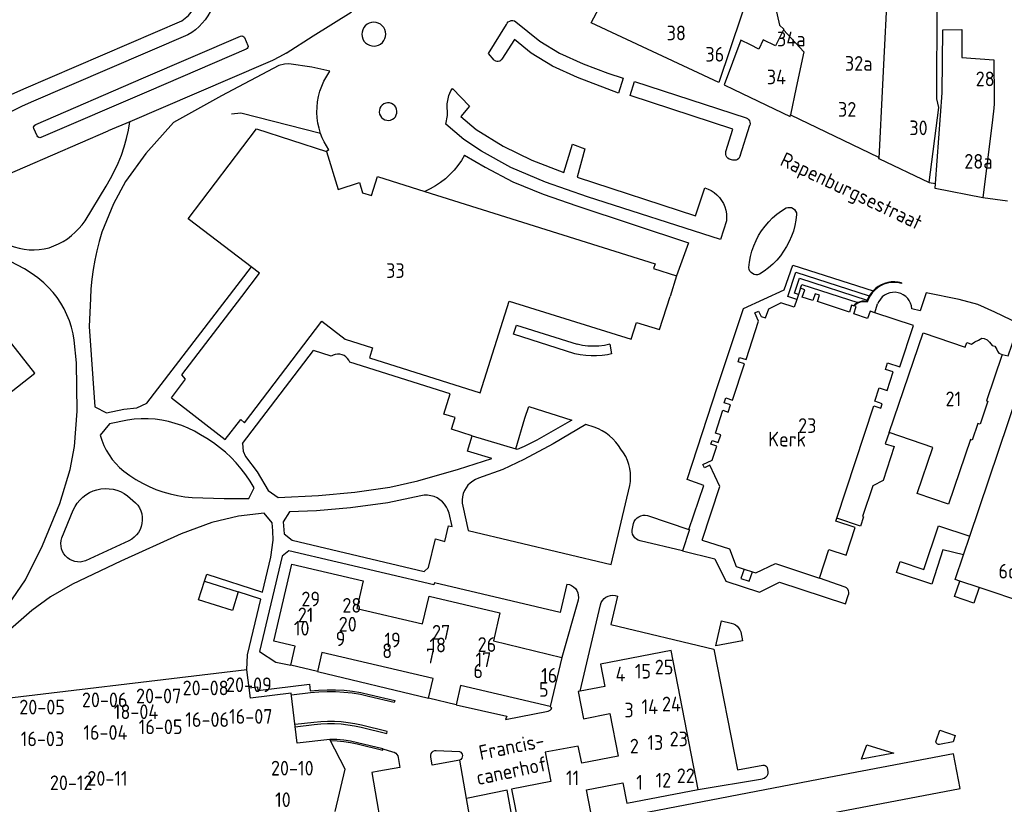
# Model space of a CAD drawing. Header units: metres. Extents: x 226218 to 240385, y 439369 to 449677.
# Tile 233 of 256: x 235776 to 235944, y 444914 to 445047. Entities that reach past the tile are written whole.
import ezdxf

# ---------------------------------------------------------------- set-up
doc = ezdxf.new("R2010")
doc.units = ezdxf.units.M
doc.header["$MEASUREMENT"] = 0
for name, color, linetype in [('DAKRAND', 4, 'Continuous'), ('DAKRAND-BYG', 4, 'Continuous'), ('FUNKTIEAAND', 253, 'Continuous'), ('HEG', 253, 'Continuous'), ('HOOFDGEBOUW', 4, 'Continuous'), ('HUISNUMMER', 253, 'Continuous'), ('KANTVERH', 253, 'Continuous'), ('MUUR', 253, 'Continuous'), ('STRAATNAAM', 253, 'Continuous'), ('TUSSENMUUR', 253, 'Continuous')]:
    doc.layers.add(name, color=color, linetype=linetype)
doc.styles.get("Standard").update_dxf_attribs({"font": 'iso.shx'})

msp = doc.modelspace()

# ---------------------------------------------------------------- linework, layer by layer
at = {"layer": 'DAKRAND'}
msp.add_line((235932.38, 445033.66), (235932.47, 445049.98), dxfattribs=at)
for points in [[(235904.54, 445053.16), (235905.15, 445052.93), (235904.95, 445049.18), (235905.6, 445046.18), (235906.34, 445045.5), (235906.3, 445045.41)], [(235906.3, 445045.41), (235904.95, 445042.65), (235902.83, 445043.69), (235902.08, 445042.1), (235900.66, 445042.83)], [(235933.3, 445034.65), (235933.42, 445045.42), (235936.67, 445045.43), (235936.63, 445040.66)], [(235922.59, 444984.41), (235923.91, 444983.98), (235924.95, 444987.15), (235923.63, 444987.58)]]:
    msp.add_lwpolyline(points, dxfattribs=at)
at = {"layer": 'DAKRAND-BYG'}
msp.add_line((235807.73, 444951.51), (235813.43, 444949.68), dxfattribs=at)
msp.add_lwpolyline([(235813.43, 444949.68), (235812.48, 444946.52), (235806.68, 444948.36), (235807.73, 444951.51)], dxfattribs=at)
at = {"layer": 'HEG'}
msp.add_lwpolyline([(235827.49, 445027.75), (235813.91, 445031.22), (235812.3, 445031.04)], dxfattribs=at)
at = {"layer": 'HOOFDGEBOUW'}
for p, q in [((235932.16, 445019.25), (235933.3, 445034.65)), ((235816.58, 445028.56), (235828.48, 445024.68)), ((235922.53, 445023.46), (235931.06, 445019.38)), ((235888.1, 445003.5), (235886.98, 445000)), ((235908.83, 445000.34), (235908.55, 444999.48)), ((235909.18, 445001.39), (235908.83, 445000.34)), ((235918.33, 444998.38), (235918.23, 444998.41)), ((235936.92, 444955.98), (235938, 444959.18)), ((235899.59, 444953.56), (235901.01, 444953.09)), ((235939.58, 444950.43), (235936.29, 444951.54)), ((235948.45, 444947.43), (235939.58, 444950.43))]:
    msp.add_line(p, q, dxfattribs=at)
for points in [[(235904.9, 445065.14), (235895.27, 445036.44), (235873.57, 445046.58), (235879.16, 445057.2), (235880.52, 445056.48), (235883.83, 445062.77), (235885.42, 445061.93), (235887.84, 445066.53), (235888.81, 445066.02), (235891.22, 445071.35), (235904.9, 445065.14)], [(235900.66, 445042.83), (235899.02, 445043.61), (235896.17, 445036.01), (235897.81, 445035.23), (235907.43, 445030.65), (235907.48, 445030.9), (235907.48, 445030.9)], [(235936.63, 445040.66), (235942.08, 445040.26), (235942.17, 445033.75), (235942.17, 445033.21), (235942.14, 445032.77), (235942.09, 445032.06), (235941.89, 445030.06), (235940.24, 445016.77)], [(235931.06, 445019.38), (235932.73, 445032.16), (235932.38, 445033.66)], [(235907.48, 445030.9), (235922.49, 445023.74), (235922.48, 445023.48), (235922.53, 445023.46)], [(235814.05, 445000), (235817.07, 445003.96), (235804.95, 445013.23), (235816.58, 445028.56)], [(235828.48, 445024.68), (235830.5, 445018.23), (235834.12, 445019.4), (235834.6, 445017.62), (235836.17, 445017.17), (235837.18, 445020.4), (235845.22, 445017.87)], [(235940.24, 445016.77), (235932.1, 445018.39), (235932.16, 445019.25)], [(235845.22, 445017.87), (235884.42, 445005.55), (235884.16, 445004.73), (235888.1, 445003.5)], [(235802.08, 444982.76), (235811.25, 444975.64), (235813.89, 444979.03), (235814.52, 444978.48), (235827.72, 444995.78), (235831.66, 444992.71), (235836.32, 444991.27), (235835.8, 444989.57), (235854.62, 444983.6), (235859.58, 444999.19), (235880.35, 444992.72), (235881.27, 444995.58), (235885.2, 444994.39), (235886.98, 445000)], [(235802.08, 444982.76), (235804.51, 444985.94), (235803.88, 444986.65), (235814.05, 445000)], [(235918.23, 444998.41), (235917.89, 444998.53), (235917.5, 444997.34), (235912.09, 444999.12), (235912.44, 445000.2), (235911.69, 445000.45), (235911.31, 444999.3), (235909.49, 444999.9), (235909.9, 445001.15), (235909.18, 445001.39)], [(235892.45, 444958.52), (235895.46, 444967.65), (235893.73, 444971.27), (235892.83, 444970.84), (235892.58, 444971.37), (235894.15, 444972.11), (235894.93, 444974.5), (235893.94, 444974.83), (235894.15, 444975.47), (235895.17, 444975.14), (235895.6, 444976.44), (235894.7, 444976.74), (235895.98, 444980.61), (235896.88, 444980.32), (235897.28, 444981.54), (235896.18, 444981.91), (235896.45, 444982.73), (235897.63, 444982.34), (235899.66, 444988.51), (235898.56, 444988.87), (235898.81, 444989.63), (235899.91, 444989.27), (235902.05, 444995.79), (235901.39, 444997.19), (235902.05, 444997.5), (235902.49, 444996.58), (235903.25, 444996.33), (235903.77, 444997.91), (235905.83, 444998.9)], [(235908.55, 444999.48), (235908.11, 444998.15), (235905.83, 444998.9)], [(235921.83, 444997.23), (235921.02, 444997.5), (235920.61, 444996.24), (235918.25, 444997.02), (235918.66, 444998.27), (235918.33, 444998.38)], [(235923.63, 444987.58), (235924, 444988.71), (235926.09, 444988.02), (235928.41, 444995.07), (235921.83, 444997.23)], [(235924.26, 444976.84), (235930.04, 444993.8), (235937.22, 444991.36), (235937.49, 444992.17), (235938.28, 444991.9), (235938.89, 444992.26), (235939.47, 444992.58), (235940.06, 444992.9), (235940.47, 444992.83), (235940.95, 444992.6), (235941.36, 444992.2), (235941.83, 444991.67), (235942.27, 444991.52), (235942.58, 444990.97), (235942.73, 444990.68), (235942.94, 444990.32), (235943.52, 444990.11)], [(235759.88, 444935.41), (235763.01, 444937.87), (235741.02, 444965.86), (235746.97, 444970.54), (235751.17, 444965.19), (235778.84, 444986.94), (235774.31, 444992.71)], [(235938, 444959.18), (235949.48, 444993.2), (235962.45, 444988.83), (235962.64, 444989.4), (235966.06, 444988.25), (235964.91, 444984.85), (235964.31, 444985.05), (235961.87, 444977.76), (235959.95, 444978.4), (235959.15, 444976), (235962.2, 444974.97), (235956.85, 444959.17), (235953.8, 444960.2), (235951.93, 444954.67), (235953.84, 444954.03), (235952.24, 444949.28), (235952.81, 444949.09), (235951.68, 444945.72), (235948.26, 444946.86), (235948.45, 444947.43)], [(235943.52, 444990.11), (235940.84, 444982.23), (235941.1, 444982.14), (235939.76, 444978.23), (235939.39, 444978.35), (235938.42, 444975.52), (235938.11, 444975.62), (235934.36, 444964.61), (235929.04, 444966.43), (235931.72, 444974.3), (235924.26, 444976.84)], [(235915.35, 444962.26), (235921.64, 444981.4), (235922.86, 444980.99), (235923.11, 444981.73), (235921.85, 444982.15), (235922.59, 444984.41)], [(235912.42, 444952.05), (235914.02, 444956.92), (235916.96, 444955.96), (235918.5, 444960.65), (235915.18, 444961.74), (235915.35, 444962.26)], [(235892.45, 444958.52), (235897.09, 444957.05), (235898.22, 444954.01), (235899.59, 444953.56)], [(235936.29, 444951.54), (235935.51, 444951.8), (235936.92, 444955.98)], [(235822.42, 444937.22), (235823.18, 444940.45), (235819.51, 444941.31), (235822.6, 444954.44), (235834.73, 444951.58), (235833.63, 444946.89), (235844.83, 444944.26), (235845.94, 444948.94), (235858, 444946.1), (235856.89, 444941.37), (235868.56, 444938.5)], [(235901.01, 444953.09), (235901.56, 444952.91), (235904.93, 444954.52), (235912.42, 444952.05)], [(235891.77, 444916.07), (235887.15, 444939.73), (235875.14, 444937.38), (235875.87, 444933.61), (235871.67, 444932.79)], [(235868.56, 444938.5), (235866.56, 444930.17), (235851.32, 444933.75), (235850.55, 444930.49), (235845.87, 444931.6), (235846.65, 444934.92), (235827.72, 444939.38), (235826.96, 444936.15), (235822.42, 444937.22)], [(235814.95, 444936.45), (235767.35, 444930.74), (235765.18, 444933.43), (235763.11, 444931.76)], [(235829.95, 444912.31), (235831.64, 444919.52), (235829.08, 444924.58), (235823.5, 444923.91), (235822.49, 444932.45), (235815.53, 444931.62), (235814.95, 444936.45)], [(235871.67, 444932.79), (235871.32, 444932.72), (235872.22, 444928.07), (235876.74, 444928.96), (235878.15, 444921.73), (235871.96, 444920.53), (235871.34, 444923.44), (235865.74, 444922.41), (235866.7, 444917.43), (235860, 444916.13), (235861.24, 444909.81)], [(235861.24, 444909.81), (235873.48, 444912.2), (235872.74, 444915.99), (235878.96, 444917.21), (235879.64, 444913.7), (235891.77, 444916.07)]]:
    msp.add_lwpolyline(points, dxfattribs=at)
at = {"layer": 'KANTVERH'}
for p, q in [((235776.98, 445035.36), (235803.85, 445046.92)), ((235804.89, 445044.55), (235778.19, 445033.07)), ((235814.52, 445044.06), (235815.09, 445042.75)), ((235818.12, 445039.64), (235795.03, 445029.75)), ((235779.22, 445027.32), (235778.64, 445028.59)), ((235795.03, 445029.75), (235791.34, 445028.17)), ((235898.91, 445023.95), (235900.57, 445029.14)), ((235768.32, 445018.23), (235791.34, 445028.17)), ((235828.9, 445024.97), (235828.48, 445024.68)), ((235897.68, 445023.22), (235897.05, 445023.4)), ((235787.39, 445012.9), (235790.96, 445018.8)), ((235931.06, 445019.38), (235932.16, 445019.25)), ((235944.45, 445016.24), (235940.24, 445016.77)), ((235797.92, 444981.8), (235815.69, 445005.02)), ((235926.38, 445002.33), (235926.36, 445002.23)), ((235920.56, 444999.39), (235920.47, 444999.13)), ((235921.83, 444997.23), (235922.32, 444998.72)), ((235814.17, 444974.97), (235826.27, 444990.77)), ((235829.29, 444989.81), (235826.27, 444990.77)), ((235853.27, 444976.27), (235860.7, 444974.03)), ((235794.61, 444966.07), (235795.98, 444964.86)), ((235783.45, 444958.88), (235785.37, 444963.58)), ((235883.13, 444962.68), (235890.18, 444960.34)), ((235880.5, 444960.23), (235880.73, 444961.35)), ((235794.85, 444958.41), (235787.48, 444954.99)), ((235889.1, 444956.66), (235881.91, 444958.41)), ((235916.81, 444950.52), (235912.42, 444952.05)), ((235871.32, 444948.31), (235868.56, 444938.5)), ((235871.67, 444932.79), (235875.14, 444947.5)), ((235826.96, 444936.15), (235845.87, 444931.6)), ((235838.1, 444922.96), (235839.75, 444922.46)), ((235847.18, 444922.71), (235851.15, 444922.52)), ((235903.49, 444919.72), (235903.6, 444919.09)), ((235891.77, 444916.07), (235902.73, 444917.86)), ((235853.34, 444908.85), (235852.34, 444914.52))]:
    msp.add_line(p, q, dxfattribs=at)
for points in [[(235821.63, 445041.41), (235826.23, 445044.35), (235832.67, 445048.39), (235848.53, 445062.61)], [(235803.85, 445046.92), (235804.44, 445047.36), (235804.98, 445047.86), (235805.47, 445048.42), (235805.89, 445049.02), (235806.25, 445049.66), (235806.54, 445050.34), (235806.76, 445051.05), (235806.9, 445051.78), (235806.96, 445052.51), (235806.95, 445053.25), (235806.85, 445053.99), (235806.68, 445054.71), (235806.43, 445055.4), (235806.12, 445056.07), (235805.73, 445056.7), (235805.28, 445057.28)], [(235809.02, 445049.15), (235808.69, 445048.44), (235808.29, 445047.75), (235807.84, 445047.11), (235807.34, 445046.5), (235806.79, 445045.94), (235806.2, 445045.42), (235805.56, 445044.96), (235804.89, 445044.55)], [(235859.12, 445046.29), (235859.25, 445046.54), (235859.44, 445046.74), (235859.67, 445046.88), (235859.94, 445046.96), (235860.22, 445046.97), (235860.48, 445046.9), (235860.73, 445046.77)], [(235836.54, 445046.68), (235836.14, 445046.64), (235835.75, 445046.52), (235835.4, 445046.33), (235835.09, 445046.08), (235834.84, 445045.77), (235834.65, 445045.41), (235834.54, 445045.02), (235834.51, 445044.63), (235834.55, 445044.23), (235834.67, 445043.84), (235834.87, 445043.49), (235835.13, 445043.19), (235835.44, 445042.94), (235835.8, 445042.76), (235836.19, 445042.65)], [(235836.19, 445042.65), (235836.58, 445042.62), (235836.97, 445042.67), (235837.35, 445042.79), (235837.7, 445042.98), (235838, 445043.24), (235838.24, 445043.55), (235838.42, 445043.9), (235838.53, 445044.28), (235838.57, 445044.67), (235838.52, 445045.07), (235838.4, 445045.44), (235838.22, 445045.79), (235837.96, 445046.09), (235837.66, 445046.34), (235837.31, 445046.53), (235836.93, 445046.64), (235836.54, 445046.68)], [(235857.03, 445040.23), (235856.05, 445041.37), (235859.12, 445046.29)], [(235860.73, 445046.77), (235864.79, 445043.48), (235868.13, 445041.42), (235872.2, 445039.62), (235876.37, 445038.01), (235879.02, 445037.16), (235878.2, 445034.63), (235871.24, 445037.3), (235866.97, 445039.2), (235863.34, 445041.43), (235860.5, 445043.74), (235858.35, 445040.42)], [(235778.99, 445029.3), (235797.31, 445037.21), (235813.87, 445044.32)], [(235813.87, 445044.32), (235814.06, 445044.35), (235814.24, 445044.32), (235814.4, 445044.22), (235814.52, 445044.06)], [(235814.8, 445042.09), (235798.24, 445034.96), (235779.86, 445027.05)], [(235815.09, 445042.75), (235815.13, 445042.56), (235815.08, 445042.36), (235814.97, 445042.2), (235814.8, 445042.09)], [(235821.63, 445041.41), (235820.48, 445040.78), (235819.31, 445040.19), (235818.12, 445039.64)], [(235857.03, 445040.23), (235857.24, 445040.1), (235857.48, 445040.03), (235857.73, 445040.03), (235857.97, 445040.1), (235858.18, 445040.23), (235858.35, 445040.42)], [(235828.03, 445036.64), (235829.08, 445038.37), (235826, 445039.04), (235822.08, 445039.58), (235821.33, 445039.56), (235820.39, 445039.3), (235810.59, 445034.18), (235802.45, 445029.63), (235797.75, 445024.36), (235794.29, 445019.57), (235792.24, 445015.79), (235790.26, 445010.96)], [(235760.64, 445025.6), (235762.55, 445027.03), (235764.5, 445028.4), (235766.49, 445029.72), (235768.52, 445030.97), (235770.58, 445032.16), (235772.69, 445033.29), (235774.82, 445034.36), (235776.98, 445035.36)], [(235827.49, 445027.75), (235827.23, 445028.63), (235827.03, 445029.52), (235826.91, 445030.42), (235826.86, 445031.34), (235826.88, 445032.25), (235826.97, 445033.16), (235827.13, 445034.06), (235827.36, 445034.94), (235827.67, 445035.81), (235828.03, 445036.64)], [(235896.57, 445012.86), (235895.56, 445009.72), (235872.94, 445016.94), (235865.79, 445019.43), (235859.88, 445021.93), (235854.86, 445024.74), (235851.85, 445026.71), (235848.8, 445029.34), (235849.06, 445030.79), (235849.04, 445032.8), (235849.3, 445034.21), (235849.64, 445034.99), (235849.95, 445035.39), (235852.84, 445032.4), (235851.35, 445030.63), (235853.96, 445028.45), (235858.57, 445025.61), (235863.46, 445023.22), (235868.91, 445021.1), (235870.39, 445025.9), (235872.48, 445025.13), (235871.16, 445020.29), (235891.33, 445013.73), (235892.87, 445018.51)], [(235896.49, 445024.65), (235897.69, 445028.46), (235880.16, 445034.2), (235880.94, 445036.57), (235899.94, 445030.41)], [(235778.19, 445033.07), (235776.57, 445032.34), (235774.96, 445031.57), (235773.37, 445030.75), (235771.81, 445029.89)], [(235839.23, 445032.96), (235838.89, 445032.97), (235838.56, 445032.92), (235838.25, 445032.79), (235837.98, 445032.59), (235837.75, 445032.34), (235837.59, 445032.05), (235837.49, 445031.72), (235837.48, 445031.39), (235837.53, 445031.06), (235837.66, 445030.75), (235837.86, 445030.47), (235838.11, 445030.25), (235838.4, 445030.08)], [(235838.4, 445030.08), (235838.73, 445029.99), (235839.06, 445029.97), (235839.39, 445030.03), (235839.71, 445030.16), (235839.98, 445030.35), (235840.21, 445030.6), (235840.37, 445030.9), (235840.46, 445031.22), (235840.48, 445031.56), (235840.42, 445031.89), (235840.3, 445032.2), (235840.1, 445032.48), (235839.85, 445032.7), (235839.55, 445032.86), (235839.23, 445032.96)], [(235899.94, 445030.41), (235900.16, 445030.28), (235900.35, 445030.11), (235900.49, 445029.89), (235900.58, 445029.65), (235900.61, 445029.4), (235900.57, 445029.14)], [(235778.64, 445028.59), (235778.63, 445028.81), (235778.69, 445029.01), (235778.82, 445029.18), (235778.99, 445029.3)], [(235790.96, 445018.8), (235791.71, 445020.07), (235792.39, 445021.37), (235793.01, 445022.7), (235793.56, 445024.07), (235794.04, 445025.46), (235794.44, 445026.87), (235794.77, 445028.3), (235795.03, 445029.75)], [(235779.86, 445027.05), (235779.68, 445027.02), (235779.49, 445027.06), (235779.33, 445027.16), (235779.22, 445027.32)], [(235828.9, 445024.97), (235828.48, 445025.63), (235828.1, 445026.31), (235827.77, 445027.02), (235827.49, 445027.75)], [(235851.98, 445024.07), (235851.46, 445023.17), (235850.87, 445022.32), (235850.21, 445021.51), (235849.5, 445020.75), (235848.74, 445020.05), (235847.92, 445019.41), (235847.06, 445018.83), (235846.16, 445018.32), (235845.22, 445017.87)], [(235851.98, 445024.07), (235855.49, 445022.03), (235860.21, 445019.53), (235860.21, 445019.52), (235865.36, 445017.43), (235871.08, 445015.43), (235890.12, 445009.14), (235888.1, 445003.5)], [(235897.05, 445023.4), (235896.84, 445023.53), (235896.67, 445023.71), (235896.54, 445023.92), (235896.46, 445024.16), (235896.45, 445024.41), (235896.49, 445024.65)], [(235898.91, 445023.95), (235898.82, 445023.7), (235898.66, 445023.49), (235898.45, 445023.33), (235898.21, 445023.22), (235897.95, 445023.18), (235897.68, 445023.22)], [(235892.87, 445018.51), (235893.44, 445018.29), (235893.99, 445018.02), (235894.49, 445017.68), (235894.96, 445017.29), (235895.38, 445016.84), (235895.74, 445016.35), (235896.05, 445015.82), (235896.29, 445015.26), (235896.46, 445014.68), (235896.57, 445014.08), (235896.6, 445013.47), (235896.57, 445012.86)], [(235900.4, 445004.9), (235900.5, 445005.86), (235900.68, 445006.8), (235900.92, 445007.73), (235901.23, 445008.64), (235901.62, 445009.52), (235902.06, 445010.37), (235902.57, 445011.18), (235903.14, 445011.95), (235903.77, 445012.68), (235904.44, 445013.36), (235905.17, 445013.99), (235905.94, 445014.55), (235906.76, 445015.06)], [(235906.76, 445015.06), (235907.05, 445015.16), (235907.36, 445015.17), (235907.66, 445015.12), (235907.94, 445014.98), (235908.18, 445014.79), (235908.36, 445014.54), (235908.48, 445014.26), (235908.52, 445013.96)], [(235908.52, 445013.96), (235908.4, 445013.01), (235908.22, 445012.07), (235907.97, 445011.14), (235907.65, 445010.24), (235907.26, 445009.36), (235906.82, 445008.51), (235906.31, 445007.7), (235905.75, 445006.92), (235905.13, 445006.19), (235904.46, 445005.51), (235903.74, 445004.88), (235902.98, 445004.29), (235902.18, 445003.77)], [(235781.28, 445008.29), (235782.09, 445008.59), (235782.88, 445008.95), (235783.64, 445009.36), (235784.37, 445009.83), (235785.06, 445010.35), (235785.71, 445010.92), (235786.32, 445011.54), (235786.88, 445012.2), (235787.39, 445012.9)], [(235771.62, 445010.61), (235772.28, 445010.05), (235772.98, 445009.55), (235773.73, 445009.11), (235774.51, 445008.73), (235775.32, 445008.43), (235776.15, 445008.19), (235777, 445008.02), (235777.86, 445007.93), (235778.72, 445007.91), (235779.58, 445007.97), (235780.44, 445008.09), (235781.28, 445008.29)], [(235790.26, 445010.96), (235789.8, 445009.38), (235789.4, 445007.79), (235789.05, 445006.18), (235788.77, 445004.57), (235788.55, 445002.94), (235788.39, 445001.31), (235788.3, 444999.67)], [(235780.38, 445002.33), (235779.32, 445003.17), (235778.22, 445003.96), (235777.08, 445004.69), (235775.9, 445005.35), (235774.68, 445005.95), (235773.44, 445006.48), (235772.17, 445006.94), (235770.87, 445007.33)], [(235890.18, 444960.34), (235892.7, 444967.82), (235889.91, 444968.81), (235895.07, 444984.67), (235899.5, 444997.92), (235906.43, 445001.15), (235907.85, 445005.33), (235921.53, 445000.94)], [(235902.18, 445003.77), (235901.88, 445003.69), (235901.58, 445003.69), (235901.28, 445003.76), (235901, 445003.89), (235900.77, 445004.08), (235900.58, 445004.32), (235900.46, 445004.6), (235900.4, 445004.9)], [(235908.55, 444999.48), (235907.02, 444999.99), (235908.38, 445004.12), (235920.9, 445000.09)], [(235785.55, 444992.55), (235785.35, 444993.66), (235785.07, 444994.75), (235784.72, 444995.82), (235784.3, 444996.87), (235783.8, 444997.88), (235783.24, 444998.86), (235782.62, 444999.8), (235781.93, 445000.69), (235781.18, 445001.54), (235780.38, 445002.33)], [(235908.83, 445000.34), (235908.16, 445000.57), (235909, 445003.11), (235920.56, 444999.39)], [(235909.18, 445001.39), (235909.39, 445002.03), (235918.96, 444998.96)], [(235926.36, 445002.23), (235925.76, 445002.35), (235925.15, 445002.4), (235924.54, 445002.36), (235923.93, 445002.25), (235923.35, 445002.06), (235922.8, 445001.8), (235922.28, 445001.47), (235921.81, 445001.08), (235921.39, 445000.63), (235921.04, 445000.13), (235920.75, 444999.59), (235920.54, 444999.02)], [(235926.38, 445002.33), (235925.81, 445002.45), (235925.22, 445002.5), (235924.63, 445002.47), (235924.05, 445002.38), (235923.48, 445002.22), (235922.94, 445001.99), (235922.43, 445001.7), (235921.96, 445001.34), (235921.53, 445000.94)], [(235920.9, 445000.09), (235920.72, 444999.75), (235920.56, 444999.39)], [(235921.53, 445000.94), (235921.19, 445000.53), (235920.9, 445000.09)], [(235928.16, 444997.91), (235928.08, 444998.39), (235927.93, 444998.85), (235927.71, 444999.28), (235927.43, 444999.66), (235927.09, 445000), (235926.69, 445000.28), (235926.26, 445000.49), (235925.8, 445000.63), (235925.32, 445000.7), (235924.84, 445000.69), (235924.37, 445000.6), (235923.92, 445000.44), (235923.49, 445000.21), (235923.11, 444999.91), (235922.79, 444999.56), (235922.52, 444999.16), (235922.32, 444998.72)], [(235943.52, 444990.11), (235944.53, 444989.87), (235946.43, 444995.34), (235942.27, 444997.34), (235939.39, 444998.63), (235936.17, 444999.46), (235930.58, 445000.61), (235929.53, 444997.53), (235928.16, 444997.91)], [(235788.3, 444999.67), (235788.1, 444994.88), (235789.03, 444981.18), (235791.05, 444980.18), (235793.98, 444980.81), (235796.21, 444981.01), (235797.92, 444981.8)], [(235918.96, 444998.96), (235918.7, 444998.81), (235918.45, 444998.63), (235918.23, 444998.41)], [(235920.54, 444999.02), (235920.14, 444999.08), (235919.74, 444999.07), (235919.35, 444999), (235918.97, 444998.85), (235918.63, 444998.65), (235918.33, 444998.38)], [(235920.47, 444999.13), (235920.09, 444999.18), (235919.7, 444999.17), (235919.33, 444999.09), (235918.96, 444998.96)], [(235870.79, 444990.25), (235860.33, 444993.55), (235860.83, 444995.09), (235871.14, 444991.87)], [(235759.88, 444935.41), (235760.75, 444934.42), (235765.4, 444938.54), (235770.64, 444943.28), (235774.28, 444947.42), (235777.23, 444951.77), (235780.16, 444957.62), (235783.09, 444964.77), (235784.83, 444970.53), (235785.6, 444974.47), (235786.02, 444980.47), (235785.92, 444988.68), (235785.55, 444992.55)], [(235876.72, 444991.85), (235875.8, 444991.66), (235874.87, 444991.54), (235873.93, 444991.51), (235872.99, 444991.55), (235872.06, 444991.67), (235871.14, 444991.87)], [(235876.72, 444991.85), (235877.02, 444990.22), (235876.32, 444990.07)], [(235832.46, 444988.79), (235832.3, 444989.14), (235832.07, 444989.45), (235831.8, 444989.72), (235831.48, 444989.93), (235831.13, 444990.08), (235830.75, 444990.16), (235830.37, 444990.18), (235829.99, 444990.12), (235829.63, 444990), (235829.29, 444989.81)], [(235876.32, 444990.07), (235875.4, 444989.93), (235874.48, 444989.86), (235873.55, 444989.86), (235872.62, 444989.92), (235871.7, 444990.06), (235870.79, 444990.25)], [(235853.27, 444976.27), (235849.77, 444977.41), (235850.38, 444979.39), (235848.44, 444979.97), (235849.52, 444983.43), (235832.46, 444988.79)], [(235860.7, 444974.03), (235862.28, 444979.3), (235862.92, 444981.25), (235870.27, 444978.95), (235864.27, 444975.55), (235862.12, 444974.46), (235860.97, 444973.95), (235860.7, 444974.03)], [(235794.61, 444978.96), (235791.54, 444978.32), (235789.93, 444976.38)], [(235807.01, 444976.46), (235805.99, 444977.04), (235804.93, 444977.56), (235803.85, 444978.01), (235802.74, 444978.39), (235801.61, 444978.7), (235800.45, 444978.93), (235799.29, 444979.09), (235798.12, 444979.17), (235796.95, 444979.18), (235795.77, 444979.11), (235794.61, 444978.96)], [(235874.08, 444977.72), (235872.65, 444978.21), (235867.08, 444974.91), (235862.08, 444972.23), (235858.49, 444970.55), (235854.38, 444969.03)], [(235816.18, 444967.41), (235815.51, 444968.53), (235814.78, 444969.61), (235813.98, 444970.65), (235813.13, 444971.64), (235812.23, 444972.58), (235811.28, 444973.47), (235810.27, 444974.3), (235809.23, 444975.08), (235808.14, 444975.8), (235807.01, 444976.46)], [(235878.62, 444973.97), (235878.21, 444974.6), (235877.75, 444975.19), (235877.23, 444975.74), (235876.68, 444976.24), (235876.08, 444976.7), (235875.44, 444977.1), (235874.78, 444977.44), (235874.08, 444977.72)], [(235924.26, 444976.84), (235923.61, 444974.93), (235925.15, 444974.43), (235923.26, 444968.66), (235921.51, 444967.75), (235919.74, 444962.53), (235919.91, 444962.48), (235919.37, 444960.9), (235915.35, 444962.26)], [(235789.93, 444976.38), (235790.22, 444975.5), (235790.57, 444974.64), (235790.99, 444973.81), (235791.48, 444973.01), (235792.02, 444972.26), (235792.61, 444971.54), (235793.27, 444970.88), (235793.96, 444970.27)], [(235814.17, 444974.97), (235814.28, 444973.64), (235814.69, 444972.73), (235816.71, 444970.11), (235818.58, 444966.93), (235820.24, 444965.78), (235827.15, 444966.1), (235833.32, 444966.65), (235839.28, 444967.52), (235844.05, 444968.58), (235850.98, 444970.6), (235856.66, 444972.41), (235852.51, 444973.67), (235853.27, 444976.27)], [(235880.1, 444967.78), (235880.22, 444968.5), (235880.26, 444969.23), (235880.23, 444969.96), (235880.13, 444970.68), (235879.96, 444971.4), (235879.72, 444972.09), (235879.42, 444972.75), (235879.05, 444973.38), (235878.62, 444973.97)], [(235793.96, 444970.27), (235794.98, 444969.51), (235796.05, 444968.82), (235797.15, 444968.2), (235798.29, 444967.64), (235799.45, 444967.14), (235800.65, 444966.72), (235801.87, 444966.37), (235803.1, 444966.09), (235804.35, 444965.88), (235805.61, 444965.75)], [(235854.38, 444969.03), (235853.87, 444968.83), (235853.39, 444968.56), (235852.96, 444968.23), (235852.57, 444967.84), (235852.24, 444967.41), (235851.97, 444966.93), (235851.77, 444966.43), (235851.65, 444965.9), (235851.59, 444965.35), (235851.61, 444964.81), (235851.7, 444964.27)], [(235785.37, 444963.58), (235785.67, 444964.21), (235786.05, 444964.79), (235786.48, 444965.33), (235786.98, 444965.81), (235787.52, 444966.23), (235788.12, 444966.59), (235788.75, 444966.88), (235789.41, 444967.09), (235790.09, 444967.23), (235790.78, 444967.28), (235791.47, 444967.26)], [(235791.47, 444967.26), (235792.14, 444967.17), (235792.8, 444967.01), (235793.44, 444966.76), (235794.04, 444966.45), (235794.61, 444966.07)], [(235805.61, 444965.75), (235811.06, 444965.57), (235815.27, 444965.62), (235816.18, 444967.41)], [(235851.7, 444964.27), (235852.6, 444960.17), (235876.96, 444954.38), (235880.1, 444967.78)], [(235795.98, 444964.86), (235796.34, 444964.44), (235796.63, 444963.98), (235796.86, 444963.49), (235797.02, 444962.97), (235797.11, 444962.43), (235797.13, 444961.89), (235797.07, 444961.34), (235796.94, 444960.81), (235796.74, 444960.3), (235796.47, 444959.83), (235796.14, 444959.39), (235795.76, 444959.01), (235795.33, 444958.68), (235794.85, 444958.41)], [(235844.57, 444966.06), (235838.94, 444964.88), (235832.55, 444963.98), (235826.81, 444963.5), (235822.2, 444963.3), (235821.11, 444961.64), (235821.28, 444959.59), (235822.65, 444958.49), (235845.09, 444953.15), (235845.88, 444953.85), (235847.06, 444958.72), (235848.63, 444958.3), (235849.27, 444960.96), (235849.86, 444960.8), (235849.35, 444963.1)], [(235849.35, 444963.1), (235849.17, 444963.64), (235848.92, 444964.14), (235848.6, 444964.61), (235848.22, 444965.03), (235847.79, 444965.39), (235847.31, 444965.68), (235846.79, 444965.91), (235846.25, 444966.06), (235845.69, 444966.14), (235845.13, 444966.14), (235844.57, 444966.06)], [(235807.73, 444951.51), (235808.12, 444952.69), (235817.6, 444949.67), (235819.01, 444955.6), (235819.39, 444958.51), (235819.37, 444960.11), (235819.23, 444961.43), (235817.86, 444963.07), (235813.53, 444962.58), (235808.99, 444961.52), (235803.75, 444959.56), (235793.48, 444954.95), (235785.22, 444950.98), (235781.49, 444948.86), (235778.31, 444946.54), (235771.43, 444940.54), (235762.41, 444932.55), (235763.11, 444931.76)], [(235880.73, 444961.35), (235880.88, 444961.7), (235881.08, 444962.01), (235881.35, 444962.28), (235881.66, 444962.49), (235882.01, 444962.65), (235882.37, 444962.73), (235882.75, 444962.74), (235883.13, 444962.68)], [(235881.91, 444958.41), (235881.57, 444958.52), (235881.25, 444958.69), (235880.98, 444958.92), (235880.76, 444959.21), (235880.6, 444959.53), (235880.52, 444959.88), (235880.5, 444960.23)], [(235890.18, 444960.34), (235890.26, 444960.32), (235889.1, 444956.66)], [(235936.92, 444955.98), (235933.41, 444956.87), (235931.52, 444951.01), (235925.53, 444952.99), (235926.13, 444954.88), (235930.17, 444953.52), (235932.68, 444960.92), (235938, 444959.18)], [(235787.48, 444954.99), (235787.03, 444954.85), (235786.57, 444954.78), (235786.1, 444954.79), (235785.64, 444954.86), (235785.19, 444955.01), (235784.77, 444955.22), (235784.39, 444955.49), (235784.06, 444955.81), (235783.77, 444956.18), (235783.55, 444956.59), (235783.39, 444957.03), (235783.3, 444957.49), (235783.28, 444957.96), (235783.33, 444958.42), (235783.45, 444958.88)], [(235869.43, 444951.03), (235868.26, 444946.17), (235846.86, 444951.25), (235846.74, 444950.87), (235822.08, 444956.71), (235820.94, 444955.76), (235817.07, 444939.53), (235819.85, 444937.74), (235822.42, 444937.22)], [(235889.1, 444956.66), (235894.61, 444955.32), (235896.47, 444951.52), (235902.19, 444949.65), (235905.59, 444951.37), (235916.86, 444947.66), (235917.32, 444949.07)], [(235899.59, 444953.56), (235899.05, 444952), (235900.47, 444951.51), (235901.01, 444953.09)], [(235939.58, 444950.43), (235938.69, 444947.79), (235935.4, 444948.89), (235936.29, 444951.54)], [(235814.95, 444936.45), (235815.03, 444938.96), (235817.28, 444948.45), (235813.43, 444949.68)], [(235869.43, 444951.03), (235869.83, 444950.95), (235870.22, 444950.78), (235870.56, 444950.55), (235870.86, 444950.26), (235871.1, 444949.92), (235871.27, 444949.54), (235871.36, 444949.14), (235871.38, 444948.72), (235871.32, 444948.31)], [(235917.32, 444949.07), (235917.41, 444949.34), (235917.42, 444949.62), (235917.36, 444949.9), (235917.23, 444950.15), (235917.04, 444950.36), (235916.81, 444950.52)], [(235875.14, 444947.5), (235875.27, 444947.89), (235875.48, 444948.24), (235875.75, 444948.55), (235876.07, 444948.8), (235876.44, 444948.98), (235876.84, 444949.09), (235877.25, 444949.12), (235877.65, 444949.07)], [(235877.65, 444949.07), (235878.05, 444948.98), (235876.92, 444944.12), (235894.43, 444939.95), (235898.45, 444919.37), (235902.79, 444920.2)], [(235899, 444942.9), (235899.29, 444941.37), (235894.77, 444940.5), (235895.76, 444944.76), (235897.4, 444944.39)], [(235897.4, 444944.39), (235897.76, 444944.27), (235898.09, 444944.08), (235898.39, 444943.85), (235898.64, 444943.57), (235898.85, 444943.25), (235899, 444942.9)], [(235850.55, 444930.49), (235859.16, 444928.52), (235858.98, 444927.98), (235866.25, 444929.37), (235866.56, 444929.54), (235866.73, 444929.71), (235866.84, 444929.91), (235866.56, 444930.17)], [(235932.27, 444924.36), (235932.9, 444926.17), (235935.52, 444925.25), (235935.15, 444924.19), (235932.84, 444923.7)], [(235919.59, 444921.19), (235920.48, 444923.68), (235925.05, 444922.21), (235919.59, 444921.19)], [(235932.84, 444923.7), (235932.66, 444923.7), (235932.5, 444923.76), (235932.37, 444923.87), (235932.28, 444924.02), (235932.24, 444924.19), (235932.27, 444924.36)], [(235840.67, 444921.48), (235840.96, 444919.82), (235837.39, 444919.16), (235836.21, 444918.95), (235838.43, 444906.12), (235842.72, 444906.9)], [(235839.75, 444922.46), (235840.03, 444922.38), (235840.27, 444922.23), (235840.47, 444922.02), (235840.61, 444921.76), (235840.67, 444921.48)], [(235846.25, 444921.62), (235846.25, 444921.89), (235846.33, 444922.15), (235846.47, 444922.38), (235846.67, 444922.55), (235846.91, 444922.67), (235847.18, 444922.71)], [(235852.34, 444914.52), (235851.19, 444921.05), (235846.5, 444920.19), (235846.25, 444921.62)], [(235849.27, 444899.52), (235878.71, 444905.12), (235915.82, 444912.28), (235936.34, 444916.21), (235935.21, 444922.12), (235915.19, 444918.3), (235868.32, 444909.32)], [(235851.15, 444922.52), (235851.34, 444922.41), (235851.48, 444922.26), (235851.58, 444922.07), (235851.62, 444921.86)], [(235851.62, 444921.86), (235851.61, 444921.61), (235851.52, 444921.38), (235851.38, 444921.18), (235851.18, 444921.03)], [(235902.79, 444920.2), (235902.98, 444920.21), (235903.16, 444920.15), (235903.32, 444920.04), (235903.43, 444919.89), (235903.49, 444919.72)], [(235903.6, 444919.09), (235903.62, 444918.81), (235903.56, 444918.53), (235903.43, 444918.29), (235903.24, 444918.08), (235903, 444917.94), (235902.73, 444917.86)], [(235860.36, 444909.67), (235859.22, 444915.92), (235852.34, 444914.52)]]:
    msp.add_lwpolyline(points, dxfattribs=at)
at = {"layer": 'MUUR'}
for p, q in [((235825.74, 444932.49), (235822.53, 444932.11)), ((235826.35, 444927.47), (235823.13, 444927.09)), ((235823.17, 444926.74), (235826.39, 444927.12))]:
    msp.add_line(p, q, dxfattribs=at)
for points in [[(235815.33, 444933.35), (235816.73, 444933.52), (235816.8, 444932.93), (235825.57, 444933.98), (235825.7, 444932.84)], [(235825.7, 444932.84), (235827.14, 444932.97), (235828.58, 444933.04), (235830.03, 444933.02), (235831.47, 444932.94), (235832.91, 444932.78), (235834.33, 444932.55), (235835.75, 444932.24)], [(235835.66, 444931.9), (235834.27, 444932.2), (235832.86, 444932.43), (235831.44, 444932.59), (235830.02, 444932.67), (235828.59, 444932.68), (235827.17, 444932.63), (235825.74, 444932.49)], [(235835.75, 444932.24), (235840.1, 444931.18), (235840.02, 444930.84), (235835.66, 444931.9)], [(235834.47, 444926.99), (235833.33, 444927.23), (235832.17, 444927.42), (235831.01, 444927.55), (235829.85, 444927.62), (235828.68, 444927.63), (235827.51, 444927.58), (235826.35, 444927.47)], [(235826.39, 444927.12), (235827.53, 444927.23), (235828.68, 444927.28), (235829.83, 444927.27), (235830.98, 444927.2), (235832.13, 444927.08), (235833.26, 444926.89), (235834.39, 444926.65)], [(235834.39, 444926.65), (235838.74, 444925.59), (235838.82, 444925.93), (235834.47, 444926.99)], [(235833.75, 444924.02), (235832.6, 444924.27), (235831.43, 444924.44), (235830.26, 444924.55), (235829.08, 444924.58)], [(235829.18, 444924.38), (235830.32, 444924.34), (235831.46, 444924.24), (235832.58, 444924.06), (235833.7, 444923.83)], [(235833.7, 444923.83), (235838.05, 444922.77), (235838.1, 444922.96), (235833.75, 444924.02)]]:
    msp.add_lwpolyline(points, dxfattribs=at)
at = {"layer": 'TUSSENMUUR'}
for points in [[(235923.8, 445049.52), (235923.42, 445041.68), (235923.14, 445036.07), (235922.53, 445023.46)], [(235906.3, 445045.41), (235909.75, 445041.67), (235908.47, 445035.59), (235907.48, 445030.9)]]:
    msp.add_lwpolyline(points, dxfattribs=at)

# ---------------------------------------------------------------- texts
at = {"layer": 'FUNKTIEAAND'}
msp.add_text('Kerk', height=2.5, rotation=359.7132, dxfattribs=at).set_placement((235903.67, 444974.46))
at = {"layer": 'HUISNUMMER'}
for s, p in [('38', (235886.4, 445043.61)), ('34a', (235905.19, 445042.58)), ('36', (235892.99, 445039.98)), ('32a', (235916.74, 445038.42)), ('34', (235903.45, 445036.12)), ('28', (235939.01, 445035.79)), ('32', (235915.57, 445030.6)), ('30', (235927.71, 445027.45)), ('28a', (235937.07, 445021.75)), ('33', (235838.64, 445003.15)), ('21', (235933.87, 444981.31)), ('23', (235908.78, 444976.76)), ('6c', (235942.89, 444951.97)), ('29', (235824.21, 444947.23)), ('28', (235831.19, 444946.15)), ('21', (235823.6, 444944.52)), ('10', (235822.93, 444942.26)), ('20', (235830.57, 444942.94)), ('9', (235830.04, 444940.45)), ('27', (235846.46, 444941.56)), ('19', (235838.34, 444940.26)), ('18', (235846.01, 444939.4)), ('26', (235854.22, 444939.48)), ('8', (235837.97, 444938.41)), ('7', (235845.43, 444937.53)), ('17', (235853.86, 444936.9)), ('25', (235884.38, 444935.64)), ('6', (235853.49, 444935)), ('16', (235865.03, 444934.24)), ('4', (235877.69, 444934.44)), ('15', (235880.98, 444934.94)), ('20-08', (235803.99, 444932.09)), ('20-09', (235811.38, 444932.63)), ('20-07', (235796.06, 444930.72)), ('5', (235864.66, 444931.83)), ('20-05', (235776.18, 444928.83)), ('20-06', (235786.84, 444930.06)), ('14', (235882.12, 444928.9)), ('24', (235885.6, 444929.35)), ('18-04', (235792.28, 444928.04)), ('16-07', (235811.9, 444927.24)), ('3', (235879.21, 444928.32)), ('16-05', (235796.52, 444925.47)), ('16-06', (235804.45, 444926.7)), ('16-04', (235787.09, 444924.51)), ('16-03', (235776.43, 444923.42)), ('2', (235880.13, 444922.18)), ('13', (235883.12, 444922.79)), ('23', (235886.9, 444923.41)), ('20-10', (235819.03, 444918.43)), ('22', (235888.12, 444917.13)), ('20-12', (235781.39, 444915.94)), ('20-11', (235787.77, 444916.69)), ('11', (235869.26, 444916.77)), ('1', (235881.22, 444916.02)), ('12', (235884.51, 444916.38)), ('10', (235819.74, 444913.06))]:
    msp.add_text(s, height=2.5, dxfattribs=at).set_placement(p)
at = {"layer": 'STRAATNAAM'}
for s, rotation, p in [('Rapenburgsestraat', 334.7684, (235905.52, 445022.41)), ('Francis-', 11.5461, (235854.72, 444921.03)), ('canerhof', 11.9506, (235854.27, 444916.77))]:
    msp.add_text(s, height=2.5, rotation=rotation, dxfattribs=at).set_placement(p)

doc.saveas('drawing.dxf')
